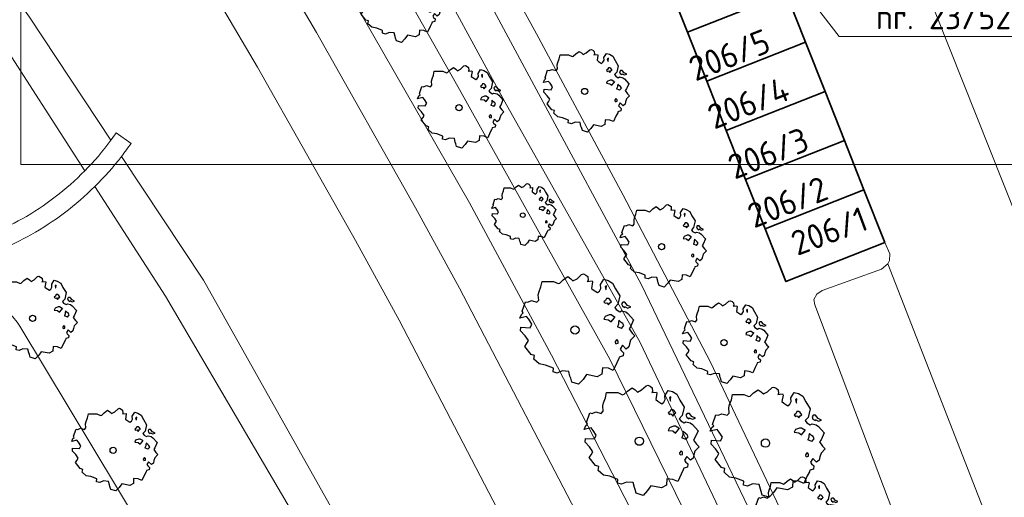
# Model space of a CAD drawing. Header units: metres. Extents: x 152391 to 157968, y 462336 to 467280.
# Tile 111 of 256: x 154365 to 154419, y 464243 to 464269. Entities that reach past the tile are written whole.
import ezdxf
from ezdxf import colors
from ezdxf.entities.mleader import LeaderData, LeaderLine
from ezdxf.enums import TextEntityAlignment as Align
from ezdxf.math import Vec2, Vec3

# ---------------------------------------------------------------- set-up
doc = ezdxf.new("R2010")
doc.units = ezdxf.units.M
doc.header["$LTSCALE"] = 0.75
doc.layers.get('0').update_dxf_attribs({"lineweight": 25})
for name, color, linetype, lineweight in [('B-GV-GR-BOOM-S', 252, 'Continuous', 25), ('B-OI-OG-TERREIN_PLANGEBIED-T18', 1, 'Continuous', 18), ('B-WE-GR-BEPLANTING_CULTUUR_BOSPLANTSOEN-GV', 251, 'Continuous', 18), ('B-WE-GR-BOS_GEMENGD-GV', 251, 'Continuous', 13), ('B-WE-GR-BOS_LOOF-GV', 251, 'Continuous', 13), ('B-WE-GW-TALUD_KRUIN-G', 251, 'Continuous', 18), ('B-WE-OG-BEBOUWING-GV', 6, 'Continuous', 35), ('B-WE-OG-BEBOUWING-T18', 1, 'Continuous', 18), ('B-WE-OG-TERREIN_CULTUURSCHEIDING-GV', 251, 'Continuous', 18), ('B-WE-OG-WATER-GV', 251, 'Continuous', 18), ('B-WE-OG-WATER_GREPPEL-GV', 251, 'Continuous', 18), ('B-WE-VH-VERHARDING_ASFALT-GV', 251, 'Continuous', 18), ('B-WE-VH-VERHARDING_BETONSTRAATSTEEN-GV', 251, 'Continuous', 18), ('B-WE-VH-VERHARDING_FUNDERING_ZAND-GV', 251, 'Continuous', 18)]:
    doc.layers.add(name, color=color, linetype=linetype, lineweight=lineweight)
doc.layers.add('X-XX-AL-TEKENBLAD_HULPLIJN-G', color=7, linetype='Continuous', lineweight=18, plot=False)
doc.styles.add('NLCS-ISO-M750-T18', font='NLCS-ISO.ttf', dxfattribs={"height": 1.35})

# ---------------------------------------------------------------- blocks, each defined once
blk = doc.blocks.new('SGR-BOOM_21_30')
at = {"linetype": 'Continuous'}
for p, q in [((-0.365, 1.548), (-0.226, 1.647)), ((-0.226, 1.647), (-0.133, 1.581)), ((0.065, 1.581), (0.205, 1.712)), ((0.205, 1.712), (0.263, 1.729)), ((0.263, 1.729), (0.333, 1.696)), ((0.333, 1.696), (0.391, 1.647)), ((0.391, 1.647), (0.402, 1.532)), ((-1.133, 1.088), (-1.109, 1.187)), ((-1.121, 0.924), (-1.133, 1.088)), ((-1.109, 1.187), (-1.051, 1.335)), ((-1.051, 1.335), (-1.016, 1.499)), ((-1.016, 1.499), (-0.668, 1.499)), ((-0.668, 1.499), (-0.516, 1.433)), ((-0.516, 1.433), (-0.47, 1.45)), ((-0.47, 1.45), (-0.365, 1.548)), ((-0.133, 1.581), (-0.063, 1.515)), ((-0.063, 1.515), (0.065, 1.581)), ((0.402, 1.532), (0.379, 1.499)), ((0.379, 1.499), (0.53, 1.515)), ((0.542, 1.483), (0.507, 1.285)), ((0.507, 1.285), (0.565, 1.236)), ((0.53, 1.515), (0.542, 1.483)), ((0.565, 1.236), (0.693, 1.154)), ((0.693, 1.154), (0.751, 1.203)), ((0.751, 1.203), (0.798, 1.285)), ((0.786, 1.4), (0.891, 1.565)), ((0.798, 1.285), (0.786, 1.4)), ((0.891, 1.565), (1.019, 1.532)), ((0.972, 1.368), (0.926, 1.335)), ((0.926, 1.335), (0.949, 1.253)), ((0.949, 1.253), (0.961, 1.236)), ((0.961, 1.269), (0.972, 1.368)), ((1.019, 1.532), (1.158, 1.45)), ((1.158, 1.45), (1.251, 1.269)), ((1.251, 1.269), (1.379, 1.055)), ((-1.633, 0.579), (-1.528, 0.875)), ((-1.598, 0.53), (-1.633, 0.579)), ((-1.528, 0.875), (-1.458, 0.858)), ((-1.458, 0.858), (-1.342, 0.908)), ((-1.342, 0.908), (-1.179, 0.858)), ((-1.179, 0.858), (-1.121, 0.924)), ((0.937, 0.908), (0.891, 0.875)), ((0.891, 0.875), (0.926, 0.825)), ((0.926, 0.825), (0.984, 0.842)), ((0.972, 0.973), (0.937, 0.908)), ((1.03, 0.973), (0.972, 0.973)), ((0.984, 0.842), (1.03, 0.776)), ((1.077, 0.94), (1.03, 0.973)), ((1.03, 0.776), (1.077, 0.842)), ((1.124, 0.875), (1.077, 0.94)), ((1.077, 0.842), (1.124, 0.875)), ((1.321, 0.793), (1.228, 0.694)), ((1.228, 0.694), (1.275, 0.628)), ((1.275, 0.628), (1.379, 0.563)), ((1.379, 1.055), (1.321, 0.793)), ((1.379, 0.563), (1.438, 0.595)), ((1.472, 0.858), (1.438, 0.809)), ((1.438, 0.809), (1.461, 0.743)), ((1.438, 0.595), (1.565, 0.563)), ((1.461, 0.743), (1.531, 0.694)), ((1.542, 0.858), (1.472, 0.858)), ((1.531, 0.727), (1.635, 0.678)), ((1.531, 0.694), (1.542, 0.727)), ((1.624, 0.76), (1.542, 0.858)), ((1.565, 0.563), (1.635, 0.513)), ((1.728, 0.71), (1.624, 0.76)), ((1.635, 0.678), (1.728, 0.71)), ((-1.703, 0.365), (-1.656, 0.48)), ((-1.493, 0.415), (-1.703, 0.365)), ((-1.679, -0.029), (-1.668, 0.086)), ((-1.668, 0.086), (-1.389, 0.07)), ((-1.656, 0.48), (-1.598, 0.53)), ((-1.423, 0.333), (-1.493, 0.415)), ((-1.33, 0.185), (-1.423, 0.333)), ((-1.389, 0.07), (-1.33, 0.185)), ((0.926, 0.415), (0.891, 0.333)), ((0.891, 0.333), (1.03, 0.316)), ((1.054, 0.464), (0.926, 0.415)), ((1.03, 0.316), (1.112, 0.251)), ((1.112, 0.464), (1.054, 0.464)), ((1.217, 0.398), (1.112, 0.464)), ((1.112, 0.251), (1.205, 0.365)), ((1.205, 0.365), (1.24, 0.415)), ((1.344, 0.185), (1.31, 0.103)), ((1.434, 0.049), (1.31, 0.103)), ((1.356, 0.3), (1.344, 0.234)), ((1.344, 0.234), (1.344, 0.185)), ((1.426, 0.234), (1.356, 0.3)), ((1.472, 0.201), (1.426, 0.234)), ((1.434, 0.049), (1.507, 0.136)), ((1.507, 0.136), (1.472, 0.201)), ((1.635, 0.513), (1.81, 0.316)), ((1.717, 0.103), (1.67, 0.037)), ((1.67, 0.037), (1.763, -0.094)), ((1.81, 0.316), (1.717, 0.103)), ((-1.54, -0.177), (-1.679, -0.029)), ((-1.551, -0.505), (-1.493, -0.423)), ((-1.354, -0.752), (-1.551, -0.505)), ((-1.435, -0.324), (-1.54, -0.177)), ((-1.493, -0.423), (-1.435, -0.324)), ((1.286, -0.292), (1.24, -0.357)), ((1.24, -0.357), (1.251, -0.423)), ((1.263, -0.423), (1.333, -0.407)), ((1.333, -0.341), (1.286, -0.292)), ((1.333, -0.407), (1.333, -0.341)), ((1.461, -0.472), (1.391, -0.587)), ((1.577, -0.587), (1.461, -0.472)), ((1.658, -0.522), (1.577, -0.587)), ((1.682, -0.423), (1.658, -0.522)), ((1.717, -0.308), (1.682, -0.423)), ((1.845, -0.177), (1.717, -0.308)), ((1.763, -0.094), (1.845, -0.177)), ((-1.249, -0.784), (-1.354, -0.752)), ((-1.272, -0.899), (-1.249, -0.784)), ((-1.109, -1.047), (-1.272, -0.899)), ((-0.912, -1.08), (-1.109, -1.047)), ((-0.668, -1.179), (-0.912, -1.08)), ((1.286, -1.014), (1.182, -1.244)), ((1.356, -0.883), (1.286, -1.014)), ((1.368, -0.834), (1.356, -0.883)), ((1.484, -0.801), (1.368, -0.834)), ((1.391, -0.587), (1.426, -0.637)), ((1.426, -0.637), (1.496, -0.702)), ((1.496, -0.702), (1.484, -0.801)), ((-0.679, -1.294), (-0.668, -1.179)), ((-0.551, -1.326), (-0.679, -1.294)), ((-0.4, -1.261), (-0.551, -1.326)), ((-0.191, -1.277), (-0.4, -1.261)), ((-0.156, -1.425), (-0.191, -1.277)), ((-0.133, -1.491), (-0.156, -1.425)), ((-0.098, -1.606), (-0.133, -1.491)), ((0.112, -1.671), (-0.098, -1.606)), ((0.251, -1.524), (0.112, -1.671)), ((0.356, -1.376), (0.251, -1.524)), ((0.682, -1.441), (0.356, -1.376)), ((0.833, -1.359), (0.682, -1.441)), ((0.844, -1.162), (0.833, -1.359)), ((1.03, -1.179), (0.844, -1.162)), ((1.182, -1.244), (1.03, -1.179))]:
    blk.add_line(p, q, dxfattribs=at)
blk.add_circle((0, 0), 0.126, dxfattribs=at)
blk = doc.blocks.new('SGR-BOOM_31_50')
at = {"linetype": 'Continuous'}
for p, q in [((-0.487, 2.064), (-0.301, 2.196)), ((-0.301, 2.196), (-0.177, 2.108)), ((0.087, 2.108), (0.273, 2.283)), ((0.273, 2.283), (0.351, 2.305)), ((0.351, 2.305), (0.444, 2.261)), ((0.444, 2.261), (0.521, 2.196)), ((0.521, 2.196), (0.537, 2.042)), ((-1.479, 1.582), (-1.402, 1.78)), ((-1.402, 1.78), (-1.355, 1.999)), ((-1.355, 1.999), (-0.89, 1.999)), ((-0.89, 1.999), (-0.688, 1.911)), ((-0.688, 1.911), (-0.626, 1.933)), ((-0.626, 1.933), (-0.487, 2.064)), ((-0.177, 2.108), (-0.084, 2.02)), ((-0.084, 2.02), (0.087, 2.108)), ((0.537, 2.042), (0.506, 1.999)), ((0.506, 1.999), (0.707, 2.02)), ((0.723, 1.977), (0.676, 1.714)), ((0.676, 1.714), (0.754, 1.648)), ((0.707, 2.02), (0.723, 1.977)), ((0.754, 1.648), (0.924, 1.539)), ((1.002, 1.604), (1.064, 1.714)), ((1.048, 1.867), (1.188, 2.086)), ((1.064, 1.714), (1.048, 1.867)), ((1.188, 2.086), (1.358, 2.042)), ((1.296, 1.823), (1.234, 1.78)), ((1.234, 1.78), (1.265, 1.67)), ((1.265, 1.67), (1.281, 1.648)), ((1.281, 1.692), (1.296, 1.823)), ((1.358, 2.042), (1.545, 1.933)), ((1.545, 1.933), (1.669, 1.692)), ((1.669, 1.692), (1.839, 1.407)), ((-2.177, 0.772), (-2.038, 1.166)), ((-2.038, 1.166), (-1.944, 1.144)), ((-1.944, 1.144), (-1.789, 1.21)), ((-1.789, 1.21), (-1.572, 1.144)), ((-1.572, 1.144), (-1.495, 1.232)), ((-1.51, 1.451), (-1.479, 1.582)), ((-1.495, 1.232), (-1.51, 1.451)), ((0.924, 1.539), (1.002, 1.604)), ((1.25, 1.21), (1.188, 1.166)), ((1.188, 1.166), (1.234, 1.101)), ((1.234, 1.101), (1.312, 1.122)), ((1.296, 1.298), (1.25, 1.21)), ((1.374, 1.298), (1.296, 1.298)), ((1.312, 1.122), (1.374, 1.035)), ((1.436, 1.254), (1.374, 1.298)), ((1.374, 1.035), (1.436, 1.122)), ((1.498, 1.166), (1.436, 1.254)), ((1.436, 1.122), (1.498, 1.166)), ((1.839, 1.407), (1.762, 1.057)), ((1.963, 1.144), (1.917, 1.079)), ((2.056, 1.144), (1.963, 1.144)), ((2.165, 1.013), (2.056, 1.144)), ((-2.27, 0.487), (-2.208, 0.641)), ((-1.991, 0.553), (-2.27, 0.487)), ((-2.208, 0.641), (-2.131, 0.706)), ((-2.131, 0.706), (-2.177, 0.772)), ((-1.898, 0.444), (-1.991, 0.553)), ((1.234, 0.553), (1.188, 0.444)), ((1.405, 0.619), (1.234, 0.553)), ((1.483, 0.619), (1.405, 0.619)), ((1.622, 0.531), (1.483, 0.619)), ((1.607, 0.487), (1.653, 0.553)), ((1.762, 1.057), (1.638, 0.925)), ((1.638, 0.925), (1.7, 0.838)), ((1.7, 0.838), (1.839, 0.75)), ((1.839, 0.75), (1.917, 0.794)), ((1.917, 1.079), (1.948, 0.991)), ((1.917, 0.794), (2.087, 0.75)), ((1.948, 0.991), (2.041, 0.925)), ((2.041, 0.969), (2.18, 0.903)), ((2.041, 0.925), (2.056, 0.969)), ((2.087, 0.75), (2.18, 0.684)), ((2.304, 0.947), (2.165, 1.013)), ((2.18, 0.903), (2.304, 0.947)), ((2.18, 0.684), (2.413, 0.422)), ((-2.239, -0.038), (-2.224, 0.115)), ((-2.224, 0.115), (-1.851, 0.093)), ((-1.774, 0.246), (-1.898, 0.444)), ((-1.851, 0.093), (-1.774, 0.246)), ((1.188, 0.444), (1.374, 0.422)), ((1.374, 0.422), (1.483, 0.334)), ((1.483, 0.334), (1.607, 0.487)), ((1.793, 0.246), (1.746, 0.137)), ((1.911, 0.065), (1.746, 0.137)), ((1.808, 0.4), (1.793, 0.312)), ((1.793, 0.312), (1.793, 0.246)), ((1.901, 0.312), (1.808, 0.4)), ((1.963, 0.268), (1.901, 0.312)), ((1.911, 0.065), (2.01, 0.181)), ((2.01, 0.181), (1.963, 0.268)), ((2.289, 0.137), (2.227, 0.049)), ((2.227, 0.049), (2.351, -0.126)), ((2.413, 0.422), (2.289, 0.137)), ((-2.053, -0.235), (-2.239, -0.038)), ((-1.913, -0.433), (-2.053, -0.235)), ((-1.991, -0.564), (-1.913, -0.433)), ((1.715, -0.389), (1.653, -0.476)), ((1.653, -0.476), (1.669, -0.564)), ((1.777, -0.454), (1.715, -0.389)), ((1.777, -0.542), (1.777, -0.454)), ((2.289, -0.411), (2.242, -0.564)), ((2.459, -0.235), (2.289, -0.411)), ((2.351, -0.126), (2.459, -0.235)), ((-2.069, -0.673), (-1.991, -0.564)), ((-1.805, -1.002), (-2.069, -0.673)), ((-1.665, -1.046), (-1.805, -1.002)), ((-1.696, -1.199), (-1.665, -1.046)), ((1.684, -0.564), (1.777, -0.542)), ((1.979, -1.068), (1.824, -1.112)), ((1.948, -0.63), (1.855, -0.783)), ((1.855, -0.783), (1.901, -0.849)), ((1.901, -0.849), (1.994, -0.936)), ((2.103, -0.783), (1.948, -0.63)), ((1.994, -0.936), (1.979, -1.068)), ((2.211, -0.695), (2.103, -0.783)), ((2.242, -0.564), (2.211, -0.695)), ((-1.479, -1.396), (-1.696, -1.199)), ((-1.216, -1.44), (-1.479, -1.396)), ((-0.89, -1.571), (-1.216, -1.44)), ((-0.906, -1.725), (-0.89, -1.571)), ((1.126, -1.55), (1.11, -1.812)), ((1.374, -1.571), (1.126, -1.55)), ((1.576, -1.659), (1.374, -1.571)), ((1.715, -1.352), (1.576, -1.659)), ((1.808, -1.177), (1.715, -1.352)), ((1.824, -1.112), (1.808, -1.177)), ((-0.735, -1.769), (-0.906, -1.725)), ((-0.533, -1.681), (-0.735, -1.769)), ((-0.254, -1.703), (-0.533, -1.681)), ((-0.208, -1.9), (-0.254, -1.703)), ((-0.177, -1.988), (-0.208, -1.9)), ((-0.13, -2.141), (-0.177, -1.988)), ((0.149, -2.229), (-0.13, -2.141)), ((0.335, -2.031), (0.149, -2.229)), ((0.475, -1.834), (0.335, -2.031)), ((0.909, -1.922), (0.475, -1.834)), ((1.11, -1.812), (0.909, -1.922))]:
    blk.add_line(p, q, dxfattribs=at)
blk.add_circle((0, 0), 0.169, dxfattribs=at)
blk = doc.blocks.new('SGR-BOOM_50_100')
at = {"linetype": 'Continuous'}
for p, q in [((-0.835, 2.577), (-0.649, 2.752)), ((-0.649, 2.752), (-0.401, 2.928)), ((-0.401, 2.928), (-0.236, 2.811)), ((-0.236, 2.811), (-0.112, 2.694)), ((-0.112, 2.694), (0.116, 2.811)), ((0.116, 2.811), (0.364, 3.044)), ((0.364, 3.044), (0.467, 3.074)), ((0.467, 3.074), (0.591, 3.015)), ((0.591, 3.015), (0.695, 2.928)), ((0.715, 2.723), (0.674, 2.665)), ((0.695, 2.928), (0.715, 2.723)), ((1.398, 2.49), (1.584, 2.782)), ((1.584, 2.782), (1.811, 2.723)), ((1.811, 2.723), (2.059, 2.577)), ((-1.972, 2.11), (-1.869, 2.373)), ((-1.869, 2.373), (-1.807, 2.665)), ((-1.807, 2.665), (-1.187, 2.665)), ((-1.187, 2.665), (-0.918, 2.548)), ((-0.918, 2.548), (-0.835, 2.577)), ((0.674, 2.665), (0.943, 2.694)), ((0.964, 2.636), (0.902, 2.285)), ((0.902, 2.285), (1.005, 2.198)), ((0.943, 2.694), (0.964, 2.636)), ((1.005, 2.198), (1.232, 2.052)), ((1.336, 2.139), (1.418, 2.285)), ((1.418, 2.285), (1.398, 2.49)), ((1.729, 2.431), (1.646, 2.373)), ((1.646, 2.373), (1.687, 2.227)), ((1.687, 2.227), (1.708, 2.198)), ((1.708, 2.256), (1.729, 2.431)), ((2.059, 2.577), (2.225, 2.256)), ((2.225, 2.256), (2.452, 1.876)), ((-2.096, 1.526), (-1.993, 1.643)), ((-2.014, 1.935), (-1.972, 2.11)), ((-1.993, 1.643), (-2.014, 1.935)), ((1.232, 2.052), (1.336, 2.139)), ((1.729, 1.73), (1.667, 1.613)), ((1.832, 1.73), (1.729, 1.73)), ((1.915, 1.672), (1.832, 1.73)), ((1.997, 1.555), (1.915, 1.672)), ((2.452, 1.876), (2.349, 1.409)), ((-2.903, 1.029), (-2.717, 1.555)), ((-2.717, 1.555), (-2.593, 1.526)), ((-2.593, 1.526), (-2.386, 1.613)), ((-2.386, 1.613), (-2.096, 1.526)), ((1.667, 1.613), (1.584, 1.555)), ((1.584, 1.555), (1.646, 1.467)), ((1.646, 1.467), (1.749, 1.497)), ((1.749, 1.497), (1.832, 1.38)), ((1.832, 1.38), (1.915, 1.497)), ((1.915, 1.497), (1.997, 1.555)), ((2.349, 1.409), (2.183, 1.234)), ((2.183, 1.234), (2.266, 1.117)), ((2.266, 1.117), (2.452, 1)), ((2.618, 1.526), (2.556, 1.438)), ((2.556, 1.438), (2.597, 1.321)), ((2.597, 1.321), (2.721, 1.234)), ((2.742, 1.526), (2.618, 1.526)), ((2.721, 1.292), (2.907, 1.205)), ((2.721, 1.234), (2.742, 1.292)), ((2.886, 1.351), (2.742, 1.526)), ((3.072, 1.263), (2.886, 1.351)), ((2.907, 1.205), (3.072, 1.263)), ((-3.027, 0.65), (-2.944, 0.854)), ((-2.655, 0.737), (-3.027, 0.65)), ((-2.944, 0.854), (-2.841, 0.942)), ((-2.841, 0.942), (-2.903, 1.029)), ((-2.531, 0.591), (-2.655, 0.737)), ((-2.365, 0.329), (-2.531, 0.591)), ((1.646, 0.737), (1.584, 0.591)), ((1.584, 0.591), (1.832, 0.562)), ((1.873, 0.825), (1.646, 0.737)), ((1.832, 0.562), (1.977, 0.445)), ((1.977, 0.825), (1.873, 0.825)), ((2.163, 0.708), (1.977, 0.825)), ((1.977, 0.445), (2.142, 0.65)), ((2.142, 0.65), (2.204, 0.737)), ((2.452, 1), (2.556, 1.059)), ((2.556, 1.059), (2.783, 1)), ((2.783, 1), (2.907, 0.913)), ((2.907, 0.913), (3.217, 0.562)), ((3.217, 0.562), (3.052, 0.183)), ((-2.985, -0.051), (-2.965, 0.153)), ((-2.965, 0.153), (-2.469, 0.124)), ((-2.469, 0.124), (-2.365, 0.329)), ((2.39, 0.329), (2.328, 0.183)), ((2.549, 0.087), (2.328, 0.183)), ((2.411, 0.533), (2.39, 0.416)), ((2.39, 0.416), (2.39, 0.329)), ((2.535, 0.416), (2.411, 0.533)), ((2.618, 0.358), (2.535, 0.416)), ((2.549, 0.087), (2.68, 0.241)), ((2.68, 0.241), (2.618, 0.358)), ((3.052, 0.183), (2.969, 0.066)), ((2.969, 0.066), (3.135, -0.168)), ((-2.737, -0.314), (-2.985, -0.051)), ((-2.551, -0.577), (-2.737, -0.314)), ((2.287, -0.518), (2.204, -0.635)), ((2.37, -0.606), (2.287, -0.518)), ((3.279, -0.314), (3.052, -0.548)), ((3.135, -0.168), (3.279, -0.314)), ((-2.758, -0.898), (-2.655, -0.752)), ((-2.407, -1.336), (-2.758, -0.898)), ((-2.655, -0.752), (-2.551, -0.577)), ((2.204, -0.635), (2.225, -0.752)), ((2.245, -0.752), (2.37, -0.723)), ((2.37, -0.723), (2.37, -0.606)), ((2.597, -0.84), (2.473, -1.044)), ((2.473, -1.044), (2.535, -1.132)), ((2.804, -1.044), (2.597, -0.84)), ((2.948, -0.927), (2.804, -1.044)), ((2.99, -0.752), (2.948, -0.927)), ((3.052, -0.548), (2.99, -0.752)), ((-2.22, -1.394), (-2.407, -1.336)), ((-2.262, -1.599), (-2.22, -1.394)), ((-1.972, -1.862), (-2.262, -1.599)), ((2.411, -1.57), (2.287, -1.803)), ((2.432, -1.482), (2.411, -1.57)), ((2.638, -1.424), (2.432, -1.482)), ((2.535, -1.132), (2.659, -1.248)), ((2.659, -1.248), (2.638, -1.424)), ((-1.621, -1.92), (-1.972, -1.862)), ((-1.187, -2.095), (-1.621, -1.92)), ((-1.207, -2.3), (-1.187, -2.095)), ((1.501, -2.066), (1.48, -2.417)), ((1.832, -2.095), (1.501, -2.066)), ((2.101, -2.212), (1.832, -2.095)), ((2.287, -1.803), (2.101, -2.212)), ((-0.98, -2.358), (-1.207, -2.3)), ((-0.711, -2.241), (-0.98, -2.358)), ((-0.339, -2.271), (-0.711, -2.241)), ((-0.277, -2.533), (-0.339, -2.271)), ((-0.236, -2.65), (-0.277, -2.533)), ((-0.174, -2.855), (-0.236, -2.65)), ((0.633, -2.446), (0.447, -2.709)), ((1.212, -2.563), (0.633, -2.446)), ((1.48, -2.417), (1.212, -2.563)), ((0.199, -2.971), (-0.174, -2.855)), ((0.447, -2.709), (0.199, -2.971))]:
    blk.add_line(p, q, dxfattribs=at)
blk.add_circle((0, 0), 0.225, dxfattribs=at)

msp = doc.modelspace()

# ---------------------------------------------------------------- linework, layer by layer
at = {"layer": 'B-WE-GR-BEPLANTING_CULTUUR_BOSPLANTSOEN-GV'}
for points in [[(154340.472, 464296.603), (154340.284, 464292.772), (154354.474, 464279.4), (154363.596, 464268.265), (154368.461, 464260.733)], [(154369.893, 464262.407), (154365.424, 464269.157), (154357.354, 464280.477)], [(154401.02, 464205.898), (154396.81, 464214.194), (154389.462, 464228.149), (154384.353, 464238.037), (154374.976, 464254.731), (154370.478, 464261.524)], [(154369.016, 464259.873), (154372.9, 464253.859), (154382.66, 464237.222), (154388.087, 464227.418), (154399.027, 464206.527)]]:
    msp.add_lwpolyline(points, dxfattribs=at)
for points in [[(154368.461, 464260.733, 0.034761), (154369.893, 464262.407)], [(154370.478, 464261.524, -0.033063), (154369.016, 464259.873)]]:
    msp.add_lwpolyline(points, format="xyb", dxfattribs=at)
at = {"layer": 'B-WE-GR-BOS_GEMENGD-GV'}
for points in [[(154415.208, 464215.66), (154410.203, 464227.335), (154403.791, 464241.108), (154398.938, 464251.315), (154391.516, 464264.525), (154382.479, 464281.138), (154373.652, 464296.079), (154362.309, 464313.336), (154352.473, 464328.75), (154339.85, 464348.165), (154331.567, 464360.417), (154317.707, 464380.374)], [(154315.303, 464379.807), (154329.67, 464359.116), (154337.932, 464346.895), (154350.565, 464327.465), (154355.383, 464320.153), (154363.688, 464307.234), (154369.3, 464298.647), (154373.477, 464292.136), (154378.534, 464283.725), (154388.933, 464265.357), (154397.269, 464250.393), (154404.939, 464234.769), (154408.651, 464226.94), (154415.504, 464211.816), (154415.554, 464211.706)], [(154418.884, 464213.025), (154417.323, 464216.963), (154413.089, 464227.325), (154407.789, 464239.717), (154402.807, 464250.242), (154398.006, 464259.397), (154393.253, 464268.253), (154388.498, 464276.911), (154383.247, 464285.921), (154378.19, 464294.282), (154372.387, 464303.668), (154360.744, 464322.242), (154349.685, 464339.269), (154337.589, 464357.449), (154322.589, 464379.639)], [(154320.781, 464378.207), (154335.679, 464356.168), (154347.763, 464338.006), (154358.805, 464321.005), (154373.649, 464297.883), (154387.201, 464276.436), (154399.016, 464254.472), (154409.63, 464232.364), (154416.45, 464216.271)]]:
    msp.add_lwpolyline(points, dxfattribs=at)
at = {"layer": 'B-WE-GR-BOS_LOOF-GV'}
for points in [[(154320.387, 464386.933), (154316.692, 464384.305), (154317.491, 464383.917), (154319.577, 464382.902), (154322.589, 464379.639), (154337.589, 464357.449), (154349.685, 464339.269), (154360.744, 464322.242), (154372.387, 464303.668), (154378.19, 464294.282), (154383.247, 464285.921), (154388.498, 464276.911), (154393.253, 464268.253), (154398.006, 464259.397), (154402.807, 464250.242), (154407.789, 464239.717), (154413.089, 464227.325), (154417.323, 464216.963), (154418.884, 464213.025)], [(154417.765, 464228.955), (154408.527, 464253.374), (154408.48, 464253.673), (154408.632, 464253.97), (154408.934, 464254.166), (154412.189, 464255.33), (154412.541, 464255.626), (154412.634, 464255.811), (154412.647, 464256.172), (154412.363, 464256.801), (154406.939, 464254.658), (154405.795, 464257.553), (154404.73, 464260.25), (154403.664, 464262.947), (154402.598, 464265.644), (154401.533, 464268.341), (154400.467, 464271.038)]]:
    msp.add_lwpolyline(points, dxfattribs=at)
at = {"layer": 'B-WE-GW-TALUD_KRUIN-G'}
for points in [[(154418.884, 464213.025), (154417.323, 464216.963), (154413.089, 464227.325), (154407.789, 464239.717), (154402.807, 464250.242), (154398.006, 464259.397), (154393.253, 464268.253), (154388.498, 464276.911), (154383.247, 464285.921), (154378.19, 464294.282), (154372.387, 464303.668), (154360.744, 464322.242), (154349.685, 464339.269), (154337.589, 464357.449), (154322.589, 464379.639), (154319.577, 464382.902), (154317.491, 464383.917), (154316.554, 464382.833)], [(154316.554, 464382.833), (154315.572, 464381.696), (154315.303, 464379.807), (154329.67, 464359.116), (154337.932, 464346.895), (154350.565, 464327.465), (154355.383, 464320.153), (154363.688, 464307.234), (154369.3, 464298.647), (154373.477, 464292.136), (154378.534, 464283.725), (154388.933, 464265.357), (154397.269, 464250.393), (154404.939, 464234.769), (154408.651, 464226.94), (154415.504, 464211.816), (154415.554, 464211.706)]]:
    msp.add_lwpolyline(points, dxfattribs=at)
at = {"layer": 'B-WE-OG-BEBOUWING-GV'}
for points in [[(154405.891, 464273.181), (154400.467, 464271.038), (154401.533, 464268.341), (154406.957, 464270.484)], [(154408.022, 464267.787), (154406.957, 464270.484), (154401.533, 464268.341), (154402.598, 464265.644)], [(154403.664, 464262.947), (154409.088, 464265.09), (154408.022, 464267.787), (154402.598, 464265.644)], [(154403.664, 464262.947), (154404.73, 464260.25), (154410.154, 464262.393), (154409.088, 464265.09)], [(154404.73, 464260.25), (154405.795, 464257.553), (154411.219, 464259.696), (154410.154, 464262.393)], [(154405.795, 464257.553), (154406.939, 464254.658), (154412.363, 464256.801), (154411.219, 464259.696)]]:
    msp.add_lwpolyline(points, close=True, dxfattribs=at)
at = {"layer": 'B-WE-OG-TERREIN_CULTUURSCHEIDING-GV'}
for points in [[(154404.939, 464234.769), (154397.269, 464250.393), (154388.933, 464265.357), (154378.534, 464283.725), (154373.477, 464292.136), (154369.3, 464298.647), (154363.688, 464307.234), (154355.383, 464320.153), (154350.565, 464327.465), (154337.932, 464346.895), (154329.67, 464359.116), (154315.303, 464379.807)], [(154395.849, 464241.211), (154389.023, 464254.304), (154386.621, 464258.708), (154381.177, 464268.317), (154375.434, 464278.079), (154362.807, 464299.08), (154357.551, 464307.441), (154351.755, 464316.803), (154342.398, 464331.49), (154339.569, 464335.93), (154334.407, 464343.792), (154328.652, 464352.208), (154323.735, 464359.571), (154317.879, 464367.937), (154312.12, 464375.955)], [(154317.826, 464372.517), (154328.698, 464356.786), (154336.763, 464344.815), (154343.45, 464334.748), (154344.624, 464332.928), (154349.004, 464326.136), (154363.545, 464302.905), (154370.87, 464290.867), (154377.498, 464279.852), (154383.681, 464269.24), (154389.568, 464258.979), (154394.077, 464250.623), (154403.385, 464232.516)], [(154296.934, 464362.443), (154275.502, 464347.084), (154274.464, 464348.129), (154273.252, 464349.349), (154295.033, 464365.365), (154299.177, 464368.413), (154302.892, 464363.821), (154306.163, 464359.288), (154311.624, 464351.423), (154317.035, 464343.458), (154337.142, 464312.959), (154345.2, 464300.191), (154357.354, 464280.477), (154369.573, 464280.544), (154372.183, 464276.204), (154377.942, 464266.414), (154383.327, 464256.91), (154385.713, 464252.535), (154392.506, 464239.505)], [(154368.461, 464260.733), (154363.596, 464268.265), (154354.474, 464279.4), (154340.284, 464292.772), (154340.472, 464296.603), (154332.36, 464308.873), (154324.36, 464322.436), (154315.847, 464334.511), (154309.405, 464344.128), (154303.009, 464353.346), (154299.694, 464358.249), (154296.934, 464362.443)], [(154407.9, 464206.18), (154408.225, 464206.906), (154407.732, 464208.22), (154404.208, 464215.747), (154398.011, 464228.425), (154392.506, 464239.505), (154385.713, 464252.535), (154383.327, 464256.91), (154377.942, 464266.414), (154372.183, 464276.204), (154369.573, 464280.544), (154357.354, 464280.477), (154365.424, 464269.157), (154369.893, 464262.407)], [(154370.18, 464262.808), (154371.002, 464262.239)], [(154370.478, 464261.524), (154374.976, 464254.731), (154384.353, 464238.037), (154389.462, 464228.149), (154396.81, 464214.194), (154401.02, 464205.898)], [(154389.011, 464211.556), (154399.027, 464206.527), (154388.087, 464227.418), (154382.66, 464237.222), (154372.9, 464253.859), (154369.016, 464259.873)], [(154364.889, 464252.217), (154380.976, 464225.506), (154385.672, 464216.013), (154389.011, 464211.556)]]:
    msp.add_lwpolyline(points, dxfattribs=at)
for points in [[(154369.893, 464262.407, 0.006127), (154370.18, 464262.808)], [(154371.002, 464262.239, -0.013767), (154370.478, 464261.524)], [(154365.028, 464258.1, 0.069575), (154368.461, 464260.733)], [(154369.016, 464259.873, -0.066111), (154365.509, 464257.223)], [(154361.414, 464256.25, 0.007272), (154365.028, 464258.1)], [(154365.509, 464257.223, -0.006628), (154362.088, 464255.468)], [(154364.23, 464252.983, -0.084908), (154364.889, 464252.217)]]:
    msp.add_lwpolyline(points, format="xyb", dxfattribs=at)
at = {"layer": 'B-WE-OG-WATER-GV'}
msp.add_lwpolyline([(154416.45, 464216.271), (154409.63, 464232.364), (154399.016, 464254.472), (154387.201, 464276.436), (154373.649, 464297.883), (154358.805, 464321.005), (154347.763, 464338.006), (154335.679, 464356.168), (154320.781, 464378.207), (154318.181, 464381.023), (154318.075, 464381.075), (154317.754, 464380.703), (154317.707, 464380.374), (154331.567, 464360.417), (154339.85, 464348.165), (154352.473, 464328.75), (154362.309, 464313.336), (154373.652, 464296.079), (154382.479, 464281.138), (154391.516, 464264.525), (154398.938, 464251.315), (154403.791, 464241.108), (154410.203, 464227.335), (154415.208, 464215.66)], dxfattribs=at)
at = {"layer": 'B-WE-OG-WATER_GREPPEL-GV'}
msp.add_lwpolyline([(154364.889, 464252.217, 0.084908), (154364.23, 464252.983)], format="xyb", dxfattribs=at)
msp.add_lwpolyline([(154381.758, 464219.319), (154385.672, 464216.013), (154380.976, 464225.506), (154364.889, 464252.217)], dxfattribs=at)
at = {"layer": 'B-WE-VH-VERHARDING_ASFALT-GV'}
for points in [[(154312.12, 464375.955), (154317.879, 464367.937), (154323.735, 464359.571), (154328.652, 464352.208), (154334.407, 464343.792), (154339.569, 464335.93), (154342.398, 464331.49), (154351.755, 464316.803), (154357.551, 464307.441), (154362.807, 464299.08), (154375.434, 464278.079), (154381.177, 464268.317), (154386.621, 464258.708), (154389.023, 464254.304), (154395.849, 464241.211)], [(154403.385, 464232.516), (154394.077, 464250.623), (154389.568, 464258.979), (154383.681, 464269.24), (154377.498, 464279.852), (154370.87, 464290.867), (154363.545, 464302.905), (154349.004, 464326.136), (154344.624, 464332.928), (154343.45, 464334.748), (154336.763, 464344.815), (154328.698, 464356.786), (154317.826, 464372.517)]]:
    msp.add_lwpolyline(points, dxfattribs=at)
at = {"layer": 'B-WE-VH-VERHARDING_BETONSTRAATSTEEN-GV'}
for points in [[(154461.789, 464298.981), (154452.066, 464292.865), (154443.786, 464289.64), (154436.005, 464286.426), (154427.914, 464283.273), (154420.774, 464280.338), (154412.444, 464277.272), (154405.379, 464274.477), (154405.891, 464273.181), (154406.957, 464270.484), (154408.022, 464267.787), (154409.088, 464265.09), (154410.154, 464262.393), (154411.219, 464259.696), (154412.363, 464256.801), (154412.647, 464256.172), (154412.634, 464255.811), (154412.541, 464255.626), (154422.459, 464230.22), (154423.093, 464229.775), (154426.782, 464227.187), (154467.25, 464198.797), (154467.437, 464198.629)], [(154431.356, 464228.725), (154427.906, 464237.334), (154427.095, 464239.39), (154414.42, 464271.251)], [(154414.42, 464271.251), (154427.095, 464239.39), (154427.906, 464237.334), (154431.356, 464228.725)]]:
    msp.add_lwpolyline(points, dxfattribs=at)
msp.add_lwpolyline([(154412.541, 464255.626), (154412.189, 464255.33), (154408.934, 464254.166), (154408.632, 464253.97), (154408.48, 464253.673), (154408.527, 464253.374), (154417.765, 464228.955), (154418.467, 464228.662), (154422.459, 464230.22)], close=True, dxfattribs=at)
at = {"layer": 'B-WE-VH-VERHARDING_FUNDERING_ZAND-GV'}
for points in [[(154370.18, 464262.808, -0.006127), (154369.893, 464262.407)], [(154369.893, 464262.407, -0.034761), (154368.461, 464260.733)], [(154370.478, 464261.524, 0.013767), (154371.002, 464262.239)], [(154369.016, 464259.873, 0.033063), (154370.478, 464261.524)], [(154368.461, 464260.733, -0.069575), (154365.028, 464258.1)], [(154365.509, 464257.223, 0.066111), (154369.016, 464259.873)], [(154365.028, 464258.1, -0.007272), (154361.414, 464256.25)], [(154362.088, 464255.468, 0.006628), (154365.509, 464257.223)]]:
    msp.add_lwpolyline(points, format="xyb", dxfattribs=at)
msp.add_lwpolyline([(154371.002, 464262.239), (154370.18, 464262.808)], dxfattribs=at)
at = {"layer": 'X-XX-AL-TEKENBLAD_HULPLIJN-G', "flags": 128}
msp.add_lwpolyline([(154979.956, 464691.572), (154672.455, 464691.572), (154514.955, 464691.572), (154364.955, 464691.572), (154364.955, 464476.322), (154364.955, 464261.072), (154514.955, 464261.072), (154672.455, 464261.072), (154829.956, 464261.072), (154829.956, 464350.582), (154979.956, 464350.582)], close=True, dxfattribs=at)

# ---------------------------------------------------------------- block references
at = {"layer": 'B-GV-GR-BOOM-S', "transparency": 33554559}
for name, p in [('SGR-BOOM_31_50', (154385.7, 464270)), ('SGR-BOOM_31_50', (154395.9, 464265.088)), ('SGR-BOOM_31_50', (154389, 464264.2)), ('SGR-BOOM_21_30', (154392.5, 464258.3)), ('SGR-BOOM_31_50', (154400.116, 464256.575)), ('SGR-BOOM_50_100', (154395.367, 464252)), ('SGR-BOOM_31_50', (154365.596, 464252.644)), ('SGR-BOOM_31_50', (154403.545, 464251.304)), ('SGR-BOOM_50_100', (154398.9, 464245.9)), ('SGR-BOOM_50_100', (154405.818, 464245.797)), ('SGR-BOOM_31_50', (154370.018, 464245.4)), ('SGR-BOOM_31_50', (154407.495, 464241.641))]:
    msp.add_blockref(name, p, dxfattribs=at)

# ---------------------------------------------------------------- texts
at = {"layer": 'B-WE-OG-BEBOUWING-T18', "style": 'NLCS-ISO-M750-T18'}
for s, rotation, p in [('206/5', 21.6, (154403.843, 464267.09)), ('206/4', 21.6, (154404.883, 464264.46)), ('206/3', 21.6, (154405.974, 464261.7)), ('206/2', 21.6, (154407.034, 464259.019)), ('206/1', 20.4, (154409.32, 464257.43))]:
    msp.add_text(s, height=1.35, rotation=rotation, dxfattribs=at).set_placement(p, align=Align.MIDDLE)

# ---------------------------------------------------------------- leaders
at = {"layer": 'B-OI-OG-TERREIN_PLANGEBIED-T18'}
ml = msp.add_multileader_mtext('Standard', dxfattribs=at)
ml.set_content('Gemaal Balladelaan\\Pnr. 23/523008 cap. 250m3/h', color=256, style='NLCS-ISO-M750-T18')
ml.set_leader_properties(color=256, linetype='ByLayer', lineweight=-1)
ml.build(insert=Vec2(0, 0))
ml.multileader.update_dxf_attribs({"text_left_attachment_type": 5, "text_right_attachment_type": 5, "dogleg_length": 1.35, "arrow_head_size": 1.35})
ctx = ml.context
ctx.base_point, ctx.char_height, ctx.arrow_head_size, ctx.landing_gap_size = Vec3(154411.211, 464268.093), 1.35, 1.35, 0.675
ctx.left_attachment, ctx.right_attachment = 5, 5
notes = []
notes.append((ctx, [(0, (1, 1, 0), (154409.861, 464268.093), (1, 0), 1.35, [(0, [(154402.521, 464277.708)], 0, [])])]))
ctx.mtext.insert, ctx.mtext.flow_direction = Vec3(154411.886, 464272.098), 5
for ctx, leaders in notes:
    for number, flags, end, landing, length, lines in leaders:
        leader = LeaderData()
        leader.index, (leader.has_last_leader_line, leader.has_dogleg_vector, leader.attachment_direction) = number, flags
        leader.last_leader_point, leader.dogleg_vector, leader.dogleg_length = Vec3(end), Vec3(landing), length
        for number, points, colour, breaks in lines:
            line = LeaderLine()
            line.index, line.vertices, line.color, line.breaks = number, Vec3.list(points), colors.encode_raw_color(colour), breaks
            leader.lines.append(line)
        ctx.leaders.append(leader)

doc.saveas('drawing.dxf')
